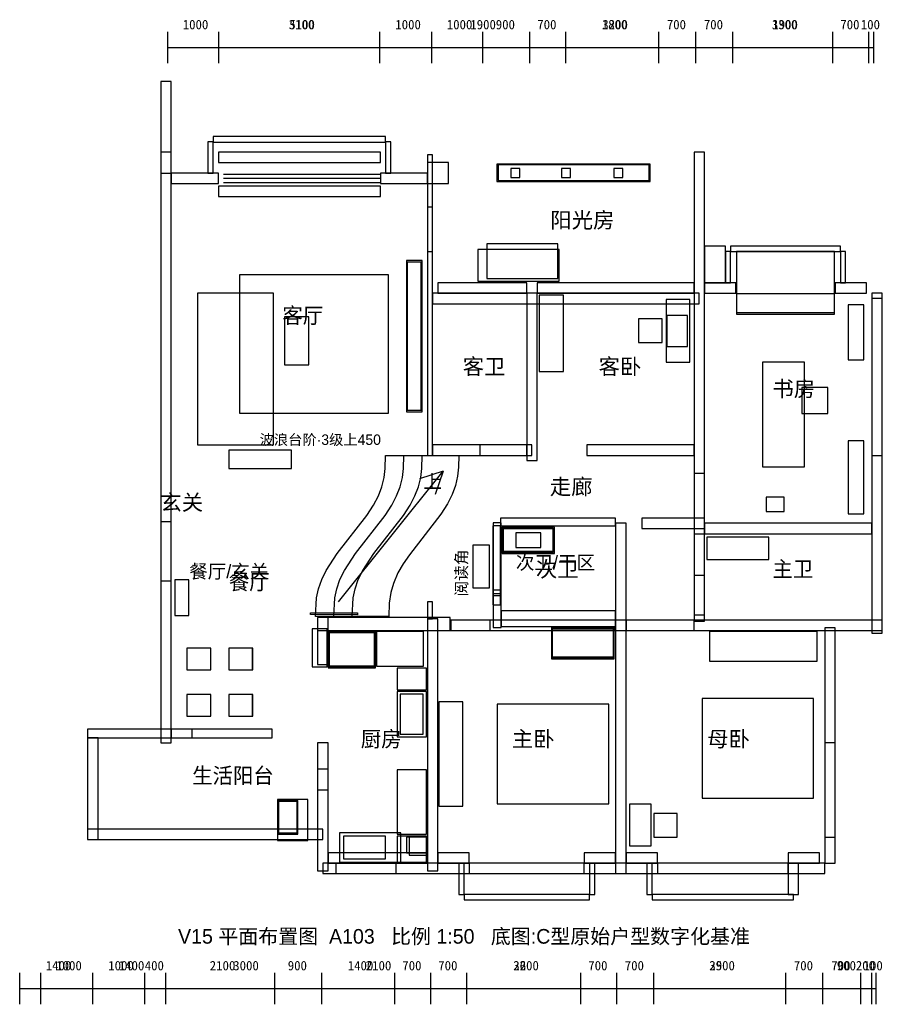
# Model space of a CAD drawing. Header units: millimetres. Extents: x 0 to 16540, y -2700 to 16133.
import ezdxf
from ezdxf.enums import TextEntityAlignment as Align

# ---------------------------------------------------------------- set-up
doc = ezdxf.new("R2010")
doc.units = ezdxf.units.MM
doc.header["$LTSCALE"] = 200
for name, color, linetype in [('A-DESIGN', 1, 'Continuous'), ('A-DIMS', 1, 'Continuous'), ('A-DOOR', 3, 'Continuous'), ('A-FIXT', 4, 'Continuous'), ('A-FURN', 8, 'Continuous'), ('A-TEXT', 7, 'Continuous'), ('A-WALL', 7, 'Continuous'), ('A-WINDOW', 4, 'Continuous')]:
    doc.layers.add(name, color=color, linetype=linetype)
doc.styles.add('HZTXT', font='STHeiti Medium.ttc')

msp = doc.modelspace()

# ---------------------------------------------------------------- linework, layer by layer
at = {"layer": 'A-DESIGN'}
for p, q in [((6100, 5000), (8100, 7500)), ((8100, 7500), (7650, 7350)), ((8100, 7500), (7950, 7050))]:
    msp.add_line(p, q, dxfattribs=at)
at = {"layer": 'A-DIMS'}
for p, q in [((2831, 15300), (2831, 15900)), ((2831, 15300), (2831, 15900)), ((3807, 15300), (3807, 15900)), ((6887, 15300), (6887, 15900)), ((7882, 15300), (7882, 15900)), ((7882, 15300), (7882, 15900)), ((8858, 15300), (8858, 15900)), ((9757, 15300), (9757, 15900)), ((9757, 15300), (9757, 15900)), ((10446, 15300), (10446, 15900)), ((12225, 15300), (12225, 15900)), ((12933, 15300), (12933, 15900)), ((12933, 15300), (12933, 15900)), ((13641, 15300), (13641, 15900)), ((15554, 15300), (15554, 15900)), ((16243, 15300), (16243, 15900)), ((16243, 15300), (16243, 15900)), ((16338, 15300), (16338, 15900)), ((2831, 15600), (7882, 15600)), ((2831, 15600), (3807, 15600)), ((3807, 15600), (6887, 15600)), ((6887, 15600), (7882, 15600)), ((7882, 15600), (9757, 15600)), ((7882, 15600), (8858, 15600)), ((8858, 15600), (9757, 15600)), ((9757, 15600), (12933, 15600)), ((9757, 15600), (10446, 15600)), ((10446, 15600), (12225, 15600)), ((12225, 15600), (12933, 15600)), ((12933, 15600), (16243, 15600)), ((12933, 15600), (13641, 15600)), ((13641, 15600), (15554, 15600)), ((15554, 15600), (16243, 15600)), ((16243, 15600), (16338, 15600)), ((0, -2700), (0, -2100)), ((402, -2700), (402, -2100)), ((1397, -2700), (1397, -2100)), ((1397, -2700), (1397, -2100)), ((2391, -2700), (2391, -2100)), ((2793, -2700), (2793, -2100)), ((2793, -2700), (2793, -2100)), ((4879, -2700), (4879, -2100)), ((5778, -2700), (5778, -2100)), ((5778, -2700), (5778, -2100)), ((7174, -2700), (7174, -2100)), ((7863, -2700), (7863, -2100)), ((7863, -2700), (7863, -2100)), ((8552, -2700), (8552, -2100)), ((10733, -2700), (10733, -2100)), ((11421, -2700), (11421, -2100)), ((11421, -2700), (11421, -2100)), ((12129, -2700), (12129, -2100)), ((14655, -2700), (14655, -2100)), ((15363, -2700), (15363, -2100)), ((15363, -2700), (15363, -2100)), ((16090, -2700), (16090, -2100)), ((16300, -2700), (16300, -2100)), ((16300, -2700), (16300, -2100)), ((16386, -2700), (16386, -2100)), ((0, -2400), (1397, -2400)), ((402, -2400), (1397, -2400)), ((1397, -2400), (2793, -2400)), ((1397, -2400), (2391, -2400)), ((2391, -2400), (2793, -2400)), ((2793, -2400), (5778, -2400)), ((2793, -2400), (4879, -2400)), ((4879, -2400), (5778, -2400)), ((5778, -2400), (7863, -2400)), ((5778, -2400), (7174, -2400)), ((7174, -2400), (7863, -2400)), ((7863, -2400), (11421, -2400)), ((7863, -2400), (8552, -2400)), ((8552, -2400), (10733, -2400)), ((10733, -2400), (11421, -2400)), ((11421, -2400), (15363, -2400)), ((11421, -2400), (12129, -2400)), ((12129, -2400), (14655, -2400)), ((14655, -2400), (15363, -2400)), ((15363, -2400), (16300, -2400)), ((15363, -2400), (16090, -2400)), ((16090, -2400), (16300, -2400)), ((16300, -2400), (16386, -2400))]:
    msp.add_line(p, q, dxfattribs=at)
at = {"layer": 'A-DOOR'}
for points in [[(7800, 11700), (7900, 11700), (7900, 12550), (7800, 12550)], [(8800, 7800), (9700, 7800), (9700, 8000), (8800, 8000)], [(12900, 6300), (13100, 6300), (13100, 7450), (12900, 7450)], [(2700, 5400), (2900, 5400), (2900, 6530), (2700, 6530)], [(12900, 4750), (13100, 4750), (13100, 5500), (12900, 5500)], [(8250, 4450), (9000, 4450), (9000, 4650), (8250, 4650)], [(11600, 4450), (12900, 4450), (12900, 4650), (11600, 4650)], [(2900, 2400), (4830, 2400), (4830, 2560), (2900, 2560)], [(5700, 1400), (5900, 1400), (5900, 2300), (5700, 2300)]]:
    msp.add_lwpolyline(points, close=True, dxfattribs=at)
at = {"layer": 'A-FIXT'}
for points in [[(4205, 8605), (7055, 8605), (7055, 11255), (4205, 11255)], [(14277, 6723), (14627, 6723), (14627, 7003), (14277, 7003)], [(9228, 5925), (10228, 5925), (10228, 6425), (9228, 6425)], [(9228, 5925), (10228, 5925), (10228, 6425), (9228, 6425)], [(9250, 5943), (10206, 5943), (10206, 6407), (9250, 6407)], [(9228, 5965), (10228, 5965), (10228, 6395), (9228, 6395)], [(9488, 6035), (9968, 6035), (9968, 6315), (9488, 6315)], [(5900, 3753), (6805, 3753), (6805, 4445), (5900, 4445)], [(5900, 3735), (6805, 3735), (6805, 4435), (5900, 4435)], [(5900, 3735), (6805, 3735), (6805, 4435), (5900, 4435)], [(5900, 3775), (6805, 3775), (6805, 4405), (5900, 4405)], [(5918, 3753), (6787, 3753), (6787, 4417), (5918, 4417)], [(7280, 2470), (7720, 2470), (7720, 3230), (7280, 3230)], [(4932, 433), (5513, 433), (5513, 1218), (4932, 1218)], [(4941, 557), (5320, 557), (5320, 1200), (4941, 1200)], [(4954, 581), (5306, 581), (5306, 1177), (4954, 1177)], [(4954, 581), (5306, 581), (5306, 1177), (4954, 1177)], [(4954, 581), (5306, 581), (5306, 1177), (4954, 1177)], [(11668, 330), (12082, 330), (12082, 1130), (11668, 1130)], [(11668, 330), (12082, 330), (12082, 1130), (11668, 1130)], [(12130, 500), (12580, 500), (12580, 950), (12130, 950)], [(6195, 85), (6995, 85), (6995, 515), (6195, 515)]]:
    msp.add_lwpolyline(points, close=True, dxfattribs=at)
at = {"layer": 'A-FURN'}
for points in [[(9130, 13040), (12060, 13040), (12060, 13370), (9130, 13370)], [(9150, 13055), (12040, 13055), (12040, 13355), (9150, 13355)], [(9395, 13115), (9565, 13115), (9565, 13285), (9395, 13285)], [(10365, 13115), (10535, 13115), (10535, 13285), (10365, 13285)], [(11365, 13115), (11535, 13115), (11535, 13285), (11365, 13285)], [(8765, 11135), (10320, 11135), (10320, 11735), (8765, 11735)], [(8935, 11185), (10295, 11185), (10295, 11845), (8935, 11845)], [(13710, 10500), (15590, 10500), (15590, 11700), (13710, 11700)], [(7398, 8635), (7697, 8635), (7697, 11524), (7398, 11524)], [(7413, 8662), (7682, 8662), (7682, 11496), (7413, 11496)], [(3404, 8000), (4854, 8000), (4854, 10900), (3404, 10900)], [(9936, 9402), (10400, 9402), (10400, 10866), (9936, 10866)], [(12370, 9580), (12820, 9580), (12820, 10780), (12370, 10780)], [(13710, 10530), (15590, 10530), (15590, 10890), (13710, 10890)], [(15850, 9630), (16150, 9630), (16150, 10680), (15850, 10680)], [(5067, 9532), (5533, 9532), (5533, 10448), (5067, 10448)], [(11840, 9960), (12290, 9960), (12290, 10410), (11840, 10410)], [(12378, 9885), (12778, 9885), (12778, 10475), (12378, 10475)], [(14210, 7580), (15010, 7580), (15010, 9580), (14210, 9580)], [(14960, 8600), (15460, 8600), (15460, 9100), (14960, 9100)], [(15850, 6680), (16150, 6680), (16150, 8080), (15850, 8080)], [(4000, 7550), (5200, 7550), (5200, 7900), (4000, 7900)], [(5716, 5250), (5777, 5425), (5862, 5600), (6074, 5925), (6640, 6650), (6770, 6850), (6861, 7025), (6929, 7200), (6972, 7375), (6994, 7550), (7000, 7800), (7350, 7800), (7700, 7800), (8050, 7800), (8400, 7800), (8395, 7575), (8376, 7400), (8336, 7225), (8272, 7050), (8184, 6875), (8058, 6675), (7456, 5900), (7336, 5725), (7235, 5550), (7148, 5350), (7098, 5175), (7068, 4975), (7060, 4716), (6710, 4716), (6360, 4716), (6010, 4716), (5660, 4716), (5680, 5075), (5716, 5250)], [(13148, 5807), (14328, 5807), (14328, 6237), (13148, 6237)], [(8670, 5263), (8990, 5263), (8990, 6083), (8670, 6083)], [(8670, 5263), (8990, 5263), (8990, 6083), (8670, 6083)], [(8670, 5263), (8990, 5263), (8990, 6083), (8670, 6083)], [(8670, 5263), (8990, 5263), (8990, 6083), (8670, 6083)], [(2970, 4736), (3234, 4736), (3234, 5422), (2970, 5422)], [(5560, 4758), (5560, 4790), (6460, 4790), (6460, 4750), (5560, 4758)], [(5598, 3753), (5882, 3753), (5882, 4482), (5598, 4482)], [(5598, 3753), (5882, 3753), (5882, 4482), (5598, 4482)], [(5598, 3753), (5882, 3753), (5882, 4482), (5598, 4482)], [(6823, 3768), (7722, 3768), (7722, 4432), (6823, 4432)], [(6823, 3768), (7722, 3768), (7722, 4432), (6823, 4432)], [(10172, 3908), (11372, 3908), (11372, 4508), (10172, 4508)], [(10172, 3908), (11372, 3908), (11372, 4508), (10172, 4508)], [(10172, 3948), (11372, 3948), (11372, 4478), (10172, 4478)], [(10187, 3926), (11358, 3926), (11358, 4490), (10187, 4490)], [(13194, 3865), (15258, 3865), (15258, 4429), (13194, 4429)], [(3199, 3700), (3657, 3700), (3657, 4115), (3199, 4115)], [(3200, 3700), (3656, 3700), (3656, 4114), (3200, 4114)], [(3200, 3700), (3656, 3700), (3656, 4114), (3200, 4114)], [(3999, 3700), (4457, 3700), (4457, 4115), (3999, 4115)], [(4000, 3700), (4456, 3700), (4456, 4114), (4000, 4114)], [(4000, 3700), (4456, 3700), (4456, 4114), (4000, 4114)], [(7218, 3318), (7782, 3318), (7782, 3732), (7218, 3732)], [(3199, 2814), (3657, 2814), (3657, 3229), (3199, 3229)], [(3200, 2814), (3656, 2814), (3656, 3228), (3200, 3228)], [(3200, 2814), (3656, 2814), (3656, 3228), (3200, 3228)], [(3999, 2814), (4457, 2814), (4457, 3229), (3999, 3229)], [(4000, 2814), (4456, 2814), (4456, 3228), (4000, 3228)], [(4000, 2814), (4456, 2814), (4456, 3228), (4000, 3228)], [(7218, 2418), (7782, 2418), (7782, 3282), (7218, 3282)], [(8020, 1087), (8480, 1087), (8480, 3087), (8020, 3087)], [(9137, 1132), (11267, 1132), (11267, 3042), (9137, 3042)], [(13058, 1240), (15188, 1240), (15188, 3151), (13058, 3151)], [(7218, 553), (7782, 553), (7782, 1782), (7218, 1782)], [(6118, 18), (7292, 18), (7292, 582), (6118, 582)], [(7218, 18), (7782, 18), (7782, 517), (7218, 517)]]:
    msp.add_lwpolyline(points, close=True, dxfattribs=at)
for points in [[(5660, 4716), (5680, 5075), (5716, 5250), (5777, 5425), (5862, 5600), (6074, 5925), (6640, 6650), (6770, 6850), (6861, 7025), (6929, 7200), (6972, 7375), (6994, 7550), (7000, 7800), (7290, 7800)], [(6010, 4716), (6030, 5075), (6066, 5250), (6127, 5425), (6212, 5600), (6424, 5925), (6990, 6650), (7120, 6850), (7211, 7025), (7279, 7200), (7322, 7375), (7344, 7550), (7350, 7800), (7640, 7800)], [(6360, 4716), (6380, 5075), (6416, 5250), (6477, 5425), (6562, 5600), (6774, 5925), (7340, 6650), (7470, 6850), (7561, 7025), (7629, 7200), (7672, 7375), (7694, 7550), (7700, 7800), (7990, 7800)], [(5950, 4716), (5660, 4716)], [(6300, 4716), (6010, 4716)], [(6650, 4716), (6360, 4716)]]:
    msp.add_lwpolyline(points, dxfattribs=at)
at = {"layer": 'A-WALL'}
for points in [[(2700, 13200), (2900, 13200), (2900, 14953), (2700, 14953)], [(3600, 13200), (3700, 13200), (3700, 13800), (3600, 13800)], [(3700, 13790), (7000, 13790), (7000, 13900), (3700, 13900)], [(7000, 13200), (7100, 13200), (7100, 13800), (7000, 13800)], [(2700, 2300), (2900, 2300), (2900, 13600), (2700, 13600)], [(3800, 13400), (6900, 13400), (6900, 13600), (3800, 13600)], [(12900, 4630), (13100, 4630), (13100, 13600), (12900, 13600)], [(7800, 7800), (7900, 7800), (7900, 13550), (7800, 13550)], [(7800, 13000), (8200, 13000), (8200, 13400), (7800, 13400)], [(2900, 13000), (3800, 13000), (3800, 13200), (2900, 13200)], [(6900, 13000), (7800, 13000), (7800, 13200), (6900, 13200)], [(13100, 11100), (13500, 11100), (13500, 11800), (13100, 11800)], [(13500, 11100), (13600, 11100), (13600, 11700), (13500, 11700)], [(13600, 11700), (15700, 11700), (15700, 11800), (13600, 11800)], [(15700, 11100), (15800, 11100), (15800, 11700), (15700, 11700)], [(8000, 10900), (9700, 10900), (9700, 11100), (8000, 11100)], [(9900, 10900), (12900, 10900), (12900, 11100), (9900, 11100)], [(13100, 10900), (13700, 10900), (13700, 11100), (13100, 11100)], [(15600, 10900), (16200, 10900), (16200, 11100), (15600, 11100)], [(7900, 10700), (13000, 10700), (13000, 10900), (7900, 10900)], [(9700, 7700), (9900, 7700), (9900, 10900), (9700, 10900)], [(16300, 4400), (16500, 4400), (16500, 10900), (16300, 10900)], [(7900, 7800), (9800, 7800), (9800, 8000), (7900, 8000)], [(10850, 7800), (12900, 7800), (12900, 8000), (10850, 8000)], [(9200, 6450), (11400, 6450), (11400, 6600), (9200, 6600)], [(11900, 6400), (13100, 6400), (13100, 6600), (11900, 6600)], [(9050, 5120), (9200, 5120), (9200, 6450), (9050, 6450)], [(9050, 5230), (9200, 5230), (9200, 6450), (9050, 6450)], [(9059, 4507), (9209, 4507), (9209, 6507), (9059, 6507)], [(11400, -200), (11600, -200), (11600, 6500), (11400, 6500)], [(13100, 6300), (16300, 6300), (16300, 6500), (13100, 6500)], [(9050, 4942), (9200, 4942), (9200, 5150), (9050, 5150)], [(7800, 4670), (7900, 4670), (7900, 5000), (7800, 5000)], [(9209, 4524), (11400, 4524), (11400, 4823), (9209, 4823)], [(5700, 4450), (8236, 4450), (8236, 4700), (5700, 4700)], [(5700, 3800), (5900, 3800), (5900, 4700), (5700, 4700)], [(7800, -150), (8000, -150), (8000, 4670), (7800, 4670)], [(8236, 4450), (11400, 4450), (11400, 4650), (8236, 4650)], [(11400, 4450), (16500, 4450), (16500, 4650), (11400, 4650)], [(15400, 0), (15600, 0), (15600, 4500), (15400, 4500)], [(1300, 2400), (3300, 2400), (3300, 2560), (1300, 2560)], [(1300, 450), (1500, 450), (1500, 2400), (1300, 2400)], [(5700, -150), (5900, -150), (5900, 1800), (5700, 1800)], [(1300, 450), (5800, 450), (5800, 650), (1300, 650)], [(1300, 450), (5800, 450), (5800, 650), (1300, 650)], [(7400, 200), (7800, 200), (7800, 500), (7400, 500)], [(7450, 150), (7800, 150), (7800, 500), (7450, 500)], [(5900, 0), (7800, 0), (7800, 200), (5900, 200)], [(8000, 0), (8600, 0), (8600, 200), (8000, 200)], [(10800, 0), (11400, 0), (11400, 200), (10800, 200)], [(11600, 0), (12200, 0), (12200, 200), (11600, 200)], [(14700, 0), (15300, 0), (15300, 200), (14700, 200)], [(6050, -200), (15400, -200), (15400, 0), (6050, 0)], [(8400, -600), (8500, -600), (8500, 0), (8400, 0)], [(10900, -600), (11000, -600), (11000, 0), (10900, 0)], [(12000, -600), (12100, -600), (12100, 0), (12000, 0)], [(14700, -600), (14900, -600), (14900, 0), (14700, 0)], [(8500, -700), (10900, -700), (10900, -600), (8500, -600)], [(12100, -700), (14800, -700), (14800, -600), (12100, -600)]]:
    msp.add_lwpolyline(points, close=True, dxfattribs=at)
at = {"layer": 'A-WINDOW'}
for p, q in [((3900, 13180), (6900, 13180)), ((3900, 13100), (6900, 13100)), ((3900, 13020), (6900, 13020))]:
    msp.add_line(p, q, dxfattribs=at)
for points in [[(3800, 12750), (6900, 12750), (6900, 12950), (3800, 12950)], [(16300, 7800), (16500, 7800), (16500, 10800), (16300, 10800)], [(15400, 500), (15600, 500), (15600, 2300), (15400, 2300)], [(5800, -200), (7200, -200), (7200, 0), (5800, 0)], [(8600, -200), (10800, -200), (10800, 0), (8600, 0)], [(12200, -200), (14700, -200), (14700, 0), (12200, 0)]]:
    msp.add_lwpolyline(points, close=True, dxfattribs=at)

# ---------------------------------------------------------------- texts
at = {"layer": 'A-DESIGN', "style": 'HZTXT'}
for s, p in [('阳光房', (10150, 12150)), ('客卫', (8475, 9350)), ('客卧', (11075, 9350)), ('书房', (14400, 8925)), ('次卫', (9875, 5475)), ('主卧', (9415, 2225)), ('母卧', (13150, 2225))]:
    msp.add_text(s, height=300, dxfattribs=at).set_placement(p)
for s, height, p in [('波浪台阶·3级上450', 200, (5750, 8100)), ('上', 260, (7900, 7300)), ('走廊', 300, (10550, 7200)), ('玄关', 300, (3100, 6900)), ('次卫/干区', 260, (10250, 5750)), ('餐厅/玄关', 260, (4000, 5580))]:
    msp.add_text(s, height=height, dxfattribs=at).set_placement(p, align=Align.MIDDLE_CENTER)
msp.add_text('阅读角', height=220, rotation=90, dxfattribs=at).set_placement((8450, 5550), align=Align.MIDDLE_CENTER)
at = {"layer": 'A-DIMS'}
for s, p in [('1000', (3119, 15950)), ('3100', (5147, 15950)), ('5100', (5157, 15950)), ('1000', (7185, 15950)), ('1000', (8170, 15950)), ('1900', (8620, 15950)), ('900', (9107, 15950)), ('700', (9901, 15950)), ('3200', (11145, 15950)), ('1800', (11135, 15950)), ('700', (12379, 15950)), ('700', (13087, 15950)), ('3300', (14388, 15950)), ('1900', (14397, 15950)), ('700', (15698, 15950)), ('100', (16090, 15950)), ('1400', (498, -2050)), ('1000', (699, -2050)), ('1000', (1694, -2050)), ('1400', (1895, -2050)), ('400', (2392, -2050)), ('2100', (3636, -2050)), ('3000', (4085, -2050)), ('900', (5128, -2050)), ('1400', (6276, -2050)), ('2100', (6620, -2050)), ('700', (7319, -2050)), ('700', (8007, -2050)), ('3600', (9442, -2050)), ('2200', (9442, -2050)), ('700', (10877, -2050)), ('700', (11575, -2050)), ('3900', (13192, -2050)), ('2500', (13192, -2050)), ('700', (14809, -2050)), ('700', (15526, -2050)), ('900', (15631, -2050)), ('200', (15995, -2050)), ('100', (16143, -2050))]:
    msp.add_text(s, height=180, dxfattribs=at).set_placement(p)
at = {"layer": 'A-TEXT'}
for s, p in [('客厅', (5025, 10325)), ('主卫', (14400, 5475)), ('餐厅', (4000, 5230)), ('厨房', (6525, 2225)), ('生活阳台', (3300, 1525))]:
    msp.add_text(s, height=300, dxfattribs=at).set_placement(p)
at = {"layer": 'A-TEXT', "style": 'HZTXT'}
msp.add_text('V15 平面布置图  A103   比例 1:50   底图:C型原始户型数字化基准', height=280, dxfattribs=at).set_placement((8500, -1400), align=Align.MIDDLE_CENTER)

doc.saveas('drawing.dxf')
